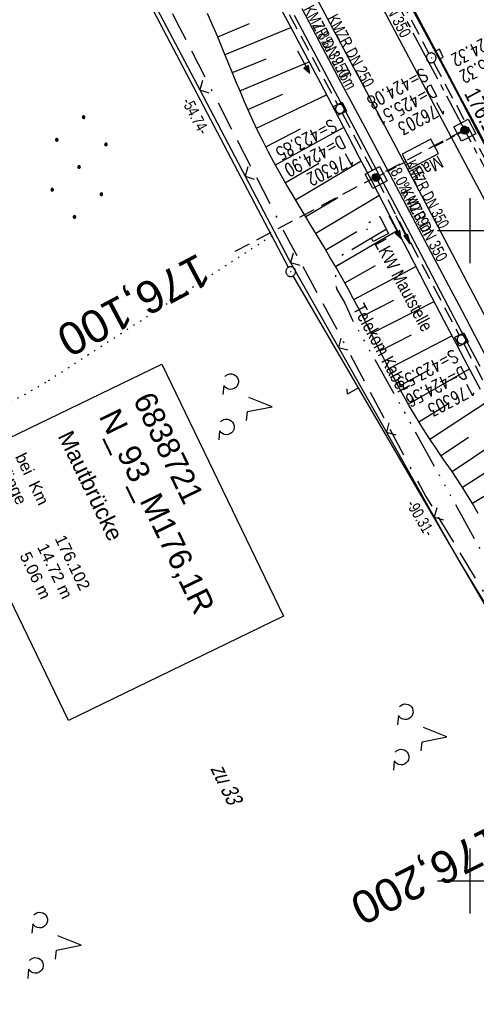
# Model space of a CAD drawing. Extents: x 508513 to 509174, y 450079 to 451036.
# Tile 18 of 51: x 508831 to 508901, y 450281 to 450432. Entities that reach past the tile are written whole.
import ezdxf
from ezdxf.enums import TextEntityAlignment as Align

# ---------------------------------------------------------------- set-up
doc = ezdxf.new("R2010")
doc.units = 0
doc.header["$LTSCALE"] = 10
doc.header["$MEASUREMENT"] = 0
for name, pattern in [('ACAD_ISO14W100', [25.5, 12, -3, 0.5, -3, 0.5, -3, 0.5, -3]), ('ACAD_ISO16W100', [73, 15, -6.5, 15, -6.5, 15, -7, 1, -7]), ('ACHSE', [5.5, 4, -0.5, 0.5, -0.5]), ('AUSGEZOGEN', [0]), ('LT00', [0]), ('LT12', [0.4, 0.3, -0.1]), ('LT17', [0.15, 0.1, -0.05]), ('PUNKTX2_STR', [0.6, 0.1, -0.5]), ('STRICHLINIE2', [0.375, 0.25, -0.125])]:
    doc.linetypes.add(name, pattern=pattern)
doc.layers.get('0').update_dxf_attribs({"linetype": 'LT00'})
for name, color, linetype in [('--EK_FBR', 250, 'LT00'), ('--EK_Halt-Pfeil', 4, 'LT00'), ('--EK_Haltung', 7, 'STRICHLINIE2'), ('--EK_Haltung-Text', 140, 'LT00'), ('--EK_Schacht-Text', 5, 'LT00'), ('--EK_ST-93-1', 30, 'LT17'), ('--EL_DFK_AB_L', 21, 'LT00'), ('--EL_DFK_AB_P', 7, 'LT00'), ('--EL_Halt-Pfeil', 4, 'LT00'), ('--EL_Haltung', 182, 'STRICHLINIE2'), ('--EL_Haltung-Text', 182, 'LT00'), ('-AX-093', 35, 'ACHSE'), ('-ST-93-1', 250, 'LT00'), ('ABSTAND', 8, 'LT00'), ('BAB-KABEL', 220, 'ACAD_ISO16W100'), ('BW_TEXT_A', 20, 'AUSGEZOGEN'), ('DFK_AB_L', 21, 'LT00'), ('DFK_AB_P', 7, 'LT00'), ('DFK_FLUR_NR', 250, 'LT00'), ('DFK_KATASTER', 250, 'LT00'), ('DFK_NUTZUNG', 250, 'LT00'), ('DFK_NUTZUNGSGRENZE', 70, 'PUNKTX2_STR'), ('PFEIL', 140, 'AUSGEZOGEN'), ('TELEKOM', 210, 'ACAD_ISO14W100'), ('TELEKOM_TEXT', 210, 'Continuous'), ('V122_AFBR_BAB', 250, 'LT00'), ('V122_BOESCH', 250, 'LT00'), ('V122_BOSCHUNG', 250, 'LT00'), ('V122_GRABEN', 250, 'LT00'), ('V122_H_BORD', 8, 'LT00'), ('V122_KA_MULD', 182, 'LT00'), ('V122_KA_PRUF', 182, 'LT00'), ('V122_LD_MARK', 250, 'LT00'), ('V122_RASTER', 250, 'LT00'), ('V122_SINKK', 182, 'LT00'), ('V122_ZAUN', 40, 'LT00'), ('VERKEHRSZEICH-BRÜ', 11, 'Continuous')]:
    doc.layers.add(name, color=color, linetype=linetype)
doc.styles.add('Beschrift', font='ARIAL.TTF')
doc.styles.add('Haltungsbeschriftung', font='ARIAL.TTF', dxfattribs={"width": 0.75})
doc.styles.add('schachtbeschriftung', font='romans.shx', dxfattribs={"width": 0.75, "height": 2})
doc.styles.get("Standard").update_dxf_attribs({"font": 'ARIAL.TTF'})
doc.styles.add('Versorgungsltg', font='ARIAL.TTF', dxfattribs={"width": 0.8, "height": 2})

# ---------------------------------------------------------------- blocks, each defined once
blk = doc.blocks.new('SYMB7052')
at = {"color": 0, "linetype": 'ByBlock'}
blk.add_lwpolyline([(0, 0), (0, 0.196), (0.076, 0.156)], dxfattribs=at)
blk = doc.blocks.new('Ackerland7')
at = {"layer": 'DFK_NUTZUNG', "color": 0, "linetype": 'ByBlock'}
for p, q in [((-4, 3.93), (-4, 3.67)), ((-3.95, 3.63), (-3.95, 3.97)), ((-3.9, 3.99), (-3.9, 3.61)), ((-3.85, 3.6), (-3.85, 4)), ((-3.8, 3.99), (-3.8, 3.61)), ((-3.75, 3.63), (-3.75, 3.97)), ((-3.7, 3.93), (-3.7, 3.67)), ((-3.65, 3.8), (-3.65, 3.8)), ((3.7, 3.93), (3.7, 3.67)), ((3.75, 3.63), (3.75, 3.97)), ((3.8, 3.99), (3.8, 3.61)), ((3.85, 3.6), (3.85, 4)), ((3.9, 3.99), (3.9, 3.61)), ((3.95, 3.63), (3.95, 3.97)), ((4, 3.93), (4, 3.67)), ((4.05, 3.8), (4.05, 3.8)), ((-7.85, 0.13), (-7.85, -0.13)), ((-7.8, -0.17), (-7.8, 0.17)), ((-7.75, 0.19), (-7.75, -0.19)), ((-7.7, -0.2), (-7.7, 0.2)), ((-7.65, 0.19), (-7.65, -0.19)), ((-7.6, -0.17), (-7.6, 0.17)), ((-7.55, 0.13), (-7.55, -0.13)), ((-7.5, 0), (-7.5, 0)), ((-0.15, 0.13), (-0.15, -0.13)), ((-0.1, -0.17), (-0.1, 0.17)), ((-0.05, 0.19), (-0.05, -0.19)), ((0, -0.2), (0, 0.2)), ((0.05, 0.19), (0.05, -0.19)), ((0.1, -0.17), (0.1, 0.17)), ((0.15, 0.13), (0.15, -0.13)), ((0.2, 0), (0.2, 0)), ((7.55, 0.13), (7.55, -0.13)), ((7.6, -0.17), (7.6, 0.17)), ((7.65, 0.19), (7.65, -0.19)), ((7.7, -0.2), (7.7, 0.2)), ((7.75, 0.19), (7.75, -0.19)), ((7.8, -0.17), (7.8, 0.17)), ((7.85, 0.13), (7.85, -0.13)), ((7.9, 0), (7.9, 0)), ((-4, -3.67), (-4, -3.93)), ((-3.95, -3.97), (-3.95, -3.63)), ((-3.9, -3.61), (-3.9, -3.99)), ((-3.85, -4), (-3.85, -3.6)), ((-3.8, -3.61), (-3.8, -3.99)), ((-3.75, -3.97), (-3.75, -3.63)), ((-3.7, -3.67), (-3.7, -3.93)), ((-3.65, -3.8), (-3.65, -3.8)), ((3.7, -3.67), (3.7, -3.93)), ((3.75, -3.97), (3.75, -3.63)), ((3.8, -3.61), (3.8, -3.99)), ((3.85, -4), (3.85, -3.6)), ((3.9, -3.61), (3.9, -3.99)), ((3.95, -3.97), (3.95, -3.63)), ((4, -3.67), (4, -3.93)), ((4.05, -3.8), (4.05, -3.8))]:
    blk.add_line(p, q, dxfattribs=at)
for points in [[(-3.65, 3.8), (-3.67, 3.89), (-3.73, 3.96), (-3.81, 3.99), (-3.89, 3.99), (-3.97, 3.96), (-4.03, 3.89), (-4.05, 3.8), (-4.03, 3.71), (-3.97, 3.64), (-3.89, 3.6), (-3.81, 3.6), (-3.73, 3.64), (-3.67, 3.71), (-3.65, 3.8)], [(4.05, 3.8), (4.03, 3.89), (3.97, 3.96), (3.89, 3.99), (3.81, 3.99), (3.73, 3.96), (3.67, 3.89), (3.65, 3.8), (3.67, 3.71), (3.73, 3.64), (3.81, 3.61), (3.89, 3.61), (3.97, 3.64), (4.03, 3.71), (4.05, 3.8)], [(-7.5, 0), (-7.52, 0.09), (-7.58, 0.16), (-7.66, 0.19), (-7.74, 0.19), (-7.82, 0.16), (-7.88, 0.09), (-7.9, 0)], [(0.2, 0), (0.18, 0.09), (0.12, 0.16), (0.04, 0.19), (-0.04, 0.19), (-0.12, 0.16), (-0.18, 0.09), (-0.2, 0)], [(-0.2, 0), (-0.18, -0.09), (-0.12, -0.16), (-0.04, -0.19), (0.04, -0.19), (0.12, -0.16), (0.18, -0.09), (0.2, 0)], [(7.9, 0), (7.88, 0.09), (7.82, 0.16), (7.74, 0.19), (7.66, 0.19), (7.58, 0.16), (7.52, 0.09), (7.5, 0)], [(7.5, 0), (7.52, -0.09), (7.58, -0.16), (7.66, -0.19), (7.74, -0.19), (7.82, -0.16), (7.88, -0.09), (7.9, 0)], [(-7.9, 0), (-7.88, -0.09), (-7.82, -0.16), (-7.74, -0.19), (-7.66, -0.19), (-7.58, -0.16), (-7.52, -0.09), (-7.5, 0)], [(-3.65, -3.8), (-3.67, -3.71), (-3.73, -3.64), (-3.81, -3.61), (-3.89, -3.61), (-3.97, -3.64), (-4.03, -3.71), (-4.05, -3.8), (-4.03, -3.89), (-3.97, -3.96), (-3.89, -3.99), (-3.81, -3.99), (-3.73, -3.96), (-3.67, -3.89), (-3.65, -3.8)], [(4.05, -3.8), (4.03, -3.71), (3.97, -3.64), (3.89, -3.61), (3.81, -3.61), (3.73, -3.64), (3.67, -3.71), (3.65, -3.8), (3.67, -3.89), (3.73, -3.96), (3.81, -3.99), (3.89, -3.99), (3.97, -3.96), (4.03, -3.89), (4.05, -3.8)]]:
    blk.add_lwpolyline(points, dxfattribs=at)
blk = doc.blocks.new('SYMB7201')
at = {"color": 0, "linetype": 'ByBlock'}
for p, q in [((0, 0.385), (-0.11, 0.015)), ((-0.255, -0.385), (-0.115, -0.385)), ((0.445, -0.385), (0.585, -0.385))]:
    blk.add_line(p, q, dxfattribs=at)
for points in [[(0.25, 0.015), (0.11, 0.015), (0, 0.385)], [(-0.393816, -0.383308), (-0.416239, -0.362945), (-0.432849, -0.337617), (-0.442589, -0.308936), (-0.444836, -0.27873), (-0.439449, -0.248923), (-0.426769, -0.221415), (-0.407606, -0.197958), (-0.38318, -0.180047), (-0.355047, -0.168823), (-0.325, -0.165), (-0.294953, -0.168823), (-0.26682, -0.180047), (-0.242394, -0.197959), (-0.223231, -0.221415), (-0.210551, -0.248923), (-0.205164, -0.27873), (-0.207411, -0.308936), (-0.21715, -0.337617), (-0.233761, -0.362945), (-0.256184, -0.383308)], [(0.306185, -0.383308), (0.283761, -0.362945), (0.267151, -0.337617), (0.257411, -0.308936), (0.255164, -0.27873), (0.260552, -0.248923), (0.273231, -0.221415), (0.292394, -0.197958), (0.31682, -0.180047), (0.344953, -0.168823), (0.375, -0.165), (0.405047, -0.168823), (0.43318, -0.180047), (0.457606, -0.197959), (0.476769, -0.221415), (0.489449, -0.248923), (0.494836, -0.27873), (0.492589, -0.308936), (0.48285, -0.337617), (0.466239, -0.362945), (0.443816, -0.383308)]]:
    blk.add_lwpolyline(points, dxfattribs=at)
blk = doc.blocks.new('SYMB0003')
at = {"color": 0, "linetype": 'ByBlock'}
for p, q in [((-0.015712, 0), (0.010166, 0.012015)), ((0, -0.021257), (-0.015712, 0)), ((0.010166, 0.012015), (0, -0.021257))]:
    blk.add_line(p, q, dxfattribs=at)
for points in [[(-0.031395, 0.499013), (-0.093691, 0.491144), (-0.154509, 0.475528), (-0.21289, 0.452414), (-0.267913, 0.422164), (-0.318712, 0.385257), (-0.364484, 0.342274), (-0.404509, 0.293893), (-0.438154, 0.240877), (-0.464888, 0.184062), (-0.484292, 0.124345), (-0.496058, 0.062667), (-0.5, 0)], [(-0.5, 0), (-0.496058, -0.062667), (-0.484292, -0.124345), (-0.464888, -0.184062), (-0.438154, -0.240877), (-0.404509, -0.293893), (-0.364485, -0.342274), (-0.318712, -0.385257), (-0.267914, -0.422164), (-0.21289, -0.452414), (-0.154509, -0.475529), (-0.093691, -0.491144), (-0.031395, -0.499014), (0.031395, -0.499014)], [(0.5, 0), (0.496057, 0.062667), (0.484292, 0.124345), (0.464888, 0.184062), (0.438153, 0.240877), (0.404509, 0.293893), (0.364484, 0.342274), (0.318712, 0.385257), (0.267913, 0.422164), (0.21289, 0.452414), (0.154509, 0.475528), (0.093691, 0.491144), (0.031395, 0.499013), (-0.031395, 0.499013)], [(0.031395, -0.499014), (0.093691, -0.491144), (0.154509, -0.475529), (0.21289, -0.452414), (0.267914, -0.422164), (0.318712, -0.385257), (0.364485, -0.342274), (0.404509, -0.293893), (0.438154, -0.240877), (0.464889, -0.184062), (0.484292, -0.124345), (0.496058, -0.062667), (0.5, 0)]]:
    blk.add_lwpolyline(points, dxfattribs=at)
blk = doc.blocks.new('SYMB2')
at = {"color": 0, "linetype": 'ByBlock', "flags": 128}
for points in [[(-0.031395, 0.499013), (-0.093691, 0.491144), (-0.154509, 0.475528), (-0.21289, 0.452414), (-0.267913, 0.422164), (-0.318712, 0.385257), (-0.364484, 0.342274), (-0.404509, 0.293893), (-0.438154, 0.240877), (-0.464888, 0.184062), (-0.484292, 0.124345), (-0.496058, 0.062667), (-0.5, 0)], [(-0.5, 0), (-0.496058, -0.062667), (-0.484292, -0.124345), (-0.464888, -0.184062), (-0.438154, -0.240877), (-0.404509, -0.293893), (-0.364485, -0.342274), (-0.318712, -0.385257), (-0.267914, -0.422164), (-0.21289, -0.452414), (-0.154509, -0.475529), (-0.093691, -0.491144), (-0.031395, -0.499014), (0.031395, -0.499014)], [(0.5, 0), (0.496057, 0.062667), (0.484292, 0.124345), (0.464888, 0.184062), (0.438153, 0.240877), (0.404509, 0.293893), (0.364484, 0.342274), (0.318712, 0.385257), (0.267913, 0.422164), (0.21289, 0.452414), (0.154509, 0.475528), (0.093691, 0.491144), (0.031395, 0.499013), (-0.031395, 0.499013)], [(0.031395, -0.499014), (0.093691, -0.491144), (0.154509, -0.475529), (0.21289, -0.452414), (0.267914, -0.422164), (0.318712, -0.385257), (0.364485, -0.342274), (0.404509, -0.293893), (0.438154, -0.240877), (0.464889, -0.184062), (0.484292, -0.124345), (0.496058, -0.062667), (0.5, 0)]]:
    blk.add_lwpolyline(points, dxfattribs=at)
blk = doc.blocks.new('SYMB0024')
at = {"color": 0, "linetype": 'ByBlock'}
for p, q in [((-0.5, 0.5), (0, 0)), ((0, 0), (0.5, 0.5))]:
    blk.add_line(p, q, dxfattribs=at)
blk = doc.blocks.new('SYMB1210')
at = {"color": 0, "linetype": 'ByBlock'}
blk.add_line((0.018815, -0.179014), (0.055623, -0.17119), dxfattribs=at)
for points in [[(-0.2, -0.2), (-0.2, 0.2), (0.2, 0.2), (0.2, -0.2), (-0.2, -0.2)], [(0.018815, 0.179014), (-0.018815, 0.179014), (-0.055623, 0.17119), (-0.09, 0.155885), (-0.120444, 0.133766), (-0.145623, 0.105801), (-0.164438, 0.073213), (-0.176067, 0.037424), (-0.18, 0)], [(-0.18, 0), (-0.176067, -0.037424), (-0.164438, -0.073213), (-0.145623, -0.105801), (-0.120444, -0.133766), (-0.09, -0.155885), (-0.055623, -0.17119), (-0.018815, -0.179014), (0.018815, -0.179014)], [(0.18, 0), (0.176067, 0.037424), (0.164438, 0.073213), (0.145623, 0.105801), (0.120444, 0.133766), (0.09, 0.155885), (0.055623, 0.17119), (0.018815, 0.179014)], [(0.055623, -0.17119), (0.09, -0.155885), (0.120444, -0.133766), (0.145623, -0.105801), (0.164438, -0.073213), (0.176067, -0.037424), (0.18, 0)]]:
    blk.add_lwpolyline(points, dxfattribs=at)
blk = doc.blocks.new('SYMB0652')
at = {"color": 0, "linetype": 'ByBlock'}
blk.add_lwpolyline([(-0.15, -0.075), (0.15, -0.075), (0.15, 0.075), (-0.15, 0.075), (-0.15, -0.075)], dxfattribs=at)
blk = doc.blocks.new('Pfreil3')
at = {"layer": 'PFEIL'}
blk.add_hatch(color=256, dxfattribs=at).paths.add_polyline_path([(-1.55, 0.27), (-1.55, -0.27), (0, 0)])
for p, q in [((-1.55, 0), (-4.83, 0)), ((-1.55, -0.27), (-1.55, 0.27)), ((-1.55, 0.27), (0, 0)), ((0, 0), (-1.55, -0.27))]:
    blk.add_line(p, q, dxfattribs=at)
blk = doc.blocks.new('SYMB0070')
at = {"color": 0, "linetype": 'ByBlock'}
for p, q in [((-0.5, 0), (0.2, 0)), ((0.5, 0), (0.2, 0.1)), ((0.2, 0.1), (0.2, 0)), ((0.468, 0), (0.21, 0.086)), ((0.21, 0.086), (0.21, -0.086)), ((0.21, -0.086), (0.468, 0)), ((0.22, -0.072), (0.437, 0)), ((0.23, -0.058), (0.405, 0)), ((0.24, -0.045), (0.374, 0)), ((0.342, 0), (0.25, 0.031)), ((0.25, 0.031), (0.25, -0.031)), ((0.25, -0.031), (0.342, 0)), ((0.26, -0.017), (0.31, 0)), ((0.27, -0.003), (0.279, 0))]:
    blk.add_line(p, q, dxfattribs=at)
for points in [[(0.2, 0), (0.2, -0.1), (0.5, 0)], [(0.437, 0), (0.22, 0.072), (0.22, -0.072)], [(0.405, 0), (0.23, 0.058), (0.23, -0.058)], [(0.374, 0), (0.24, 0.045), (0.24, -0.045)], [(0.31, 0), (0.26, 0.017), (0.26, -0.017)], [(0.279, 0), (0.27, 0.003), (0.27, -0.003)]]:
    blk.add_lwpolyline(points, dxfattribs=at)

msp = doc.modelspace()

# ---------------------------------------------------------------- hatches: boundary and pattern name
at = {"layer": 'VERKEHRSZEICH-BRÜ'}
for points in [[(508898.58, 450415.44, 1), (508899.78, 450415.44, 1)], [(508886.12, 450408.19, 1), (508884.92, 450408.19, 1)]]:
    msp.add_hatch(color=256, dxfattribs=at).paths.add_polyline_path(points)

# ---------------------------------------------------------------- linework, layer by layer
at = {"layer": '--EK_FBR', "color": 2}
for points in [[(508880.78, 450445.16), (508887.43, 450432.53), (508894.47, 450419.33), (508906.61, 450396.45), (508918.87, 450373.08), (508930.13, 450351.23), (508941.86, 450328.05), (508953.36, 450304.88), (508963.9, 450283.05), (508974.51, 450260.78), (508984.69, 450238.77), (508995.08, 450215.47), (509005.02, 450192.35), (509014.64, 450169.34), (509023.84, 450146.18), (509028.67, 450133.38)], [(508902.15, 450413.7), (508900.35, 450417.1), (508898.54, 450420.51), (508896.74, 450423.91), (508894.93, 450427.31), (508892.82, 450431.26), (508890.71, 450435.2)]]:
    msp.add_lwpolyline(points, dxfattribs=at)
at = {"layer": '--EK_FBR'}
msp.add_lwpolyline([(508874.07, 450434.16), (508875.68, 450431.14), (508877.29, 450428.11), (508880.53, 450422.02), (508883.77, 450415.94), (508887, 450409.84), (508890.22, 450403.75), (508893.44, 450397.65), (508896.67, 450391.56), (508898.7, 450387.71), (508900.73, 450383.86), (508902.76, 450380.01)], dxfattribs=at)
at = {"layer": '--EK_Haltung'}
for p, q in [((508861.5, 450453.09), (508879.61, 450419.39)), ((508883.9, 450445.67), (508893.66, 450427.25)), ((508894.36, 450425.92), (508912.73, 450391.35)), ((508880.31, 450418.06), (508898.33, 450383.93)), ((508899.03, 450382.6), (508916.88, 450348.32))]:
    msp.add_line(p, q, dxfattribs=at)
at = {"layer": '--EK_ST-93-1', "ltscale": 2.5}
msp.add_line((508899.13, 450415.53), (508863.8, 450396.78), dxfattribs=at)
at = {"layer": '--EL_DFK_AB_L'}
for p, q in [((508872.03, 450394.36), (508848.46, 450439.18)), ((508917.52, 450316.35), (508872.76, 450393.05))]:
    msp.add_line(p, q, dxfattribs=at)
at = {"layer": '--EL_Haltung'}
for p, q in [((508861.5, 450453.09), (508879.61, 450419.39)), ((508883.9, 450445.67), (508893.66, 450427.25)), ((508894.36, 450425.92), (508912.73, 450391.35)), ((508880.31, 450418.06), (508898.33, 450383.93)), ((508899.03, 450382.6), (508916.88, 450348.32))]:
    msp.add_line(p, q, dxfattribs=at)
at = {"layer": '-AX-093', "ltscale": 0.2}
msp.add_lwpolyline([(508886.04, 450440.1), (508891.2, 450430.43), (508896.36, 450420.76), (508901.49, 450411.08), (508906.61, 450401.39), (508911.71, 450391.69), (508916.79, 450381.98), (508921.84, 450372.26), (508926.87, 450362.52), (508931.87, 450352.77), (508936.84, 450343.01), (508941.78, 450333.22), (508946.68, 450323.43), (508951.56, 450313.61), (508956.39, 450303.78), (508961.19, 450293.92), (508965.94, 450284.05), (508970.65, 450274.16)], dxfattribs=at)
at = {"layer": 'BAB-KABEL', "ltscale": 0.03, "flags": 128}
msp.add_lwpolyline([(508612.71, 450959.7), (508614.65, 450954.69), (508622.36, 450920.86), (508627.49, 450900.73), (508646.33, 450865.65), (508650.82, 450856.03), (508655.09, 450845.99), (508665.58, 450821.15), (508674.15, 450797.79), (508681.01, 450776.17), (508688.06, 450755.24), (508698.12, 450718.22), (508716.31, 450688.67), (508734.27, 450678.41), (508740.7, 450663.21), (508731.5, 450645.69), (508737.09, 450632.51), (508755.8, 450615.5), (508783.31, 450588.25), (508796.06, 450566.7), (508804.42, 450547.88), (508805.85, 450544.01), (508814.36, 450522.45), (508823.98, 450499.02), (508835.94, 450468.9), (508838.08, 450464.72), (508846.41, 450448.26), (508854.77, 450432.23), (508871.49, 450399.58), (508880.53, 450382.87), (508893.18, 450359.11), (508905.48, 450338.79), (508916.76, 450320.16), (508928.2, 450300.35), (508931.61, 450292.51), (508935.88, 450281.54), (508942.55, 450253.02), (508950.58, 450230.48), (508952.11, 450227.24), (508962.53, 450209.48), (508960.48, 450205.73), (508963.39, 450199.37), (508968.17, 450193.06), (508993.1, 450156.36), (508997.12, 450135.56), (509000.61, 450119.8)], dxfattribs=at)
at = {"layer": 'BW_TEXT_A'}
msp.add_lwpolyline([(508852.52, 450379.47), (508871.28, 450340.71), (508838.18, 450324.69), (508819.42, 450363.46)], close=True, dxfattribs=at)
at = {"layer": 'DFK_AB_L'}
for p, q in [((508872.03, 450394.36), (508848.46, 450439.18)), ((508917.52, 450316.35), (508872.76, 450393.05))]:
    msp.add_line(p, q, dxfattribs=at)
at = {"layer": 'DFK_NUTZUNGSGRENZE', "ltscale": 0.2}
for p, q in [((508869.48, 450399.21), (508834.67, 450376.65)), ((508834.67, 450376.65), (508784.98, 450348.58))]:
    msp.add_line(p, q, dxfattribs=at)
at = {"layer": 'TELEKOM', "ltscale": 0.05, "flags": 128}
msp.add_lwpolyline([(508886.1, 450402.16), (508887.44, 450399.57), (508885.08, 450398.35), (508883.74, 450400.93)], close=True, dxfattribs=at)
msp.add_lwpolyline([(508886.96, 450400.12), (508880.08, 450396.08), (508879.27, 450393.25), (508879.43, 450391.08), (508880.73, 450388.86), (508881.89, 450386.26), (508889.31, 450373.11), (508902.77, 450348.79), (508908.36, 450339.46), (508919.99, 450320.91), (508927.5, 450309.29), (508933.36, 450298.71), (508935.55, 450293.48), (508937.56, 450286.74), (508939.22, 450274.15), (508940.18, 450266.64), (508940.79, 450256.58), (508941.49, 450249.4), (508943.24, 450247.74), (508944.98, 450245.74), (508947.08, 450242.07), (508950.58, 450235.23), (508952.94, 450231.13), (508964.38, 450210.58), (508969.27, 450202.91), (508974.43, 450194.15), (508983.61, 450179.81), (508989.13, 450171.41), (508992.8, 450166.09), (508998.92, 450145.64), (509003.03, 450130.32), (509005.19, 450122.01)], dxfattribs=at)
at = {"layer": 'V122_AFBR_BAB', "color": 0}
for points in [[(508880.78, 450445.16), (508887.43, 450432.53), (508894.47, 450419.33), (508906.61, 450396.45), (508918.87, 450373.08), (508930.13, 450351.23), (508941.86, 450328.05), (508953.36, 450304.88), (508963.9, 450283.05), (508974.51, 450260.78), (508984.69, 450238.77), (508995.08, 450215.47), (509005.02, 450192.35), (509014.64, 450169.34), (509023.84, 450146.18), (509028.67, 450133.38)], [(508902.15, 450413.7), (508900.35, 450417.1), (508898.54, 450420.51), (508896.74, 450423.91), (508894.93, 450427.31), (508892.82, 450431.26), (508890.71, 450435.2)]]:
    msp.add_lwpolyline(points, dxfattribs=at)
at = {"layer": 'V122_AFBR_BAB'}
msp.add_lwpolyline([(508874.07, 450434.16), (508875.68, 450431.14), (508877.29, 450428.11), (508880.53, 450422.02), (508883.77, 450415.94), (508887, 450409.84), (508890.22, 450403.75), (508893.44, 450397.65), (508896.67, 450391.56), (508898.7, 450387.71), (508900.73, 450383.86), (508902.76, 450380.01)], dxfattribs=at)
at = {"layer": 'V122_BOESCH'}
msp.add_lwpolyline([(508901.26, 450356.53), (508900.37, 450358.05), (508899.46, 450359.55), (508898.69, 450360.74), (508897.91, 450361.93), (508897.11, 450363.1), (508896.31, 450364.27), (508895.5, 450365.44), (508894.7, 450366.62), (508893.9, 450367.79), (508893.12, 450368.98), (508892.35, 450370.17), (508891.47, 450371.61), (508890.61, 450373.07), (508889.78, 450374.54), (508888.97, 450376.02), (508888.18, 450377.51), (508887.4, 450379.02), (508886.63, 450380.53), (508885.86, 450382.04), (508885.1, 450383.55), (508884.34, 450385.07), (508883.57, 450386.58), (508882.8, 450388.09), (508882.01, 450389.59), (508881.21, 450391.08), (508880.3, 450392.72), (508879.37, 450394.34), (508878.43, 450395.95), (508877.47, 450397.56), (508876.5, 450399.17), (508875.54, 450400.77), (508874.57, 450402.37), (508873.6, 450403.97), (508872.65, 450405.57), (508871.7, 450407.18), (508870.77, 450408.8), (508869.86, 450410.43), (508868.97, 450412.07), (508868.12, 450413.72), (508867.29, 450415.39), (508866.59, 450416.86), (508865.92, 450418.35), (508865.27, 450419.84), (508864.63, 450421.34), (508864.01, 450422.85), (508863.39, 450424.36), (508862.77, 450425.87), (508862.16, 450427.38), (508861.54, 450428.89), (508860.91, 450430.39), (508860.26, 450431.89), (508859.6, 450433.38)], dxfattribs=at)
at = {"layer": 'V122_BOSCHUNG'}
for p, q in [((508861.15, 450429.82), (508866.05, 450431.88)), ((508862.27, 450427.09), (508872.4, 450431.24)), ((508863.41, 450424.32), (508868.61, 450426.45)), ((508864.57, 450421.5), (508875.21, 450425.97)), ((508865.8, 450418.63), (508871.18, 450421.02)), ((508867.12, 450415.75), (508877.9, 450420.9)), ((508868.53, 450412.91), (508873.87, 450415.65)), ((508870.03, 450410.13), (508880.53, 450415.88)), ((508871.56, 450407.42), (508876.72, 450410.37)), ((508873.12, 450404.77), (508883.22, 450410.73)), ((508874.69, 450402.16), (508879.64, 450405.13)), ((508876.24, 450399.6), (508885.97, 450405.43)), ((508877.78, 450397.05), (508882.57, 450399.89)), ((508879.27, 450394.52), (508888.78, 450400.02)), ((508880.71, 450391.99), (508885.46, 450394.63)), ((508882.09, 450389.44), (508891.63, 450394.52)), ((508883.44, 450386.85), (508888.24, 450389.32)), ((508884.78, 450384.2), (508894.45, 450389.09)), ((508886.13, 450381.51), (508890.98, 450383.98)), ((508887.51, 450378.79), (508897.2, 450383.83)), ((508888.96, 450376.05), (508893.75, 450378.66)), ((508890.48, 450373.3), (508899.88, 450378.74)), ((508892.1, 450370.58), (508896.65, 450373.41)), ((508893.8, 450367.95), (508902.55, 450373.69)), ((508895.52, 450365.42), (508899.73, 450368.25)), ((508897.21, 450362.96), (508905.35, 450368.41)), ((508898.82, 450360.54), (508902.82, 450363.1)), ((508900.34, 450358.1), (508908.28, 450362.89))]:
    msp.add_line(p, q, dxfattribs=at)
at = {"layer": 'V122_GRABEN'}
for points in [[(508869.89, 450435.95), (508872.23, 450431.56), (508874.57, 450427.18), (508876.9, 450422.79), (508879.21, 450418.39), (508881.08, 450414.83), (508882.94, 450411.27), (508884.8, 450407.7), (508886.65, 450404.13), (508888.5, 450400.56), (508890.35, 450396.99), (508892.2, 450393.42), (508894.06, 450389.85), (508895.92, 450386.28), (508897.78, 450382.72), (508899.65, 450379.16), (508901.53, 450375.61)], [(508901.52, 450379.09), (508899.18, 450383.54), (508896.07, 450389.46), (508892.96, 450395.38), (508889.85, 450401.3), (508886.73, 450407.21), (508883.6, 450413.13), (508880.47, 450419.04), (508876.73, 450426.08), (508872.98, 450433.11)]]:
    msp.add_lwpolyline(points, dxfattribs=at)
at = {"layer": 'V122_H_BORD'}
msp.add_lwpolyline([(508970.24, 450279.13), (508957.06, 450306.44), (508953.92, 450312.68), (508950.77, 450318.92), (508947.62, 450325.16), (508944.46, 450331.4), (508941.31, 450337.64), (508938.14, 450343.87), (508934.98, 450350.1), (508931.8, 450356.33), (508928.34, 450363.09), (508924.88, 450369.84), (508921.4, 450376.59), (508917.91, 450383.33), (508914.41, 450390.07), (508910.9, 450396.8), (508907.37, 450403.52), (508903.83, 450410.23), (508901.05, 450415.48), (508898.27, 450420.73), (508895.47, 450425.97), (508892.67, 450431.21), (508889.87, 450436.44)], dxfattribs=at)
at = {"layer": 'V122_LD_MARK'}
msp.add_lwpolyline([(508956.2, 450280.02), (508952.57, 450287.54), (508948.92, 450295.05), (508945.24, 450302.55), (508941.55, 450310.03), (508937.83, 450317.51), (508934.09, 450324.97), (508930.34, 450332.43), (508926.56, 450339.87), (508922.77, 450347.31), (508918.97, 450354.74), (508915.14, 450362.16), (508911.31, 450369.58), (508907.4, 450377.09), (508903.47, 450384.6), (508899.54, 450392.11), (508895.59, 450399.6), (508891.64, 450407.1), (508887.67, 450414.58), (508883.69, 450422.06), (508879.71, 450429.54), (508875.57, 450437.29)], dxfattribs=at)
at = {"layer": 'V122_RASTER'}
for p, q in [((508900, 450395), (508900, 450405)), ((508905, 450400), (508895, 450400)), ((508900, 450295), (508900, 450305)), ((508895, 450300), (508905, 450300))]:
    msp.add_line(p, q, dxfattribs=at)
at = {"layer": 'V122_ZAUN'}
for p, q in [((508851.39, 450434.95), (508858.37, 450421.67)), ((508858.37, 450421.67), (508865.35, 450408.39)), ((508872.34, 450395.12), (508879.72, 450382.06)), ((508879.72, 450382.06), (508887.11, 450369.01)), ((508887.11, 450369.01), (508894.49, 450355.95))]:
    msp.add_line(p, q, dxfattribs=at)
for points in [[(508865.35, 450408.39), (508872.09, 450395.56), (508872.34, 450395.12)], [(508894.49, 450355.95), (508898.53, 450348.81), (508902.06, 450343)]]:
    msp.add_lwpolyline(points, dxfattribs=at)
at = {"layer": 'VERKEHRSZEICH-BRÜ', "linetype": 'LT12', "ltscale": 0.5}
for p, q in [((508894.56, 450412.99), (508899.18, 450415.44)), ((508885.52, 450408.19), (508890.14, 450410.65))]:
    msp.add_line(p, q, dxfattribs=at)
at = {"layer": 'VERKEHRSZEICH-BRÜ', "flags": 128}
for points in [[(508898.66, 450413.75), (508897.49, 450415.96), (508899.7, 450417.13), (508900.87, 450414.92)], [(508893.97, 450414.09), (508889.56, 450411.75), (508890.73, 450409.54), (508895.14, 450411.89)], [(508885, 450406.5), (508883.83, 450408.71), (508886.04, 450409.88), (508887.21, 450407.68)]]:
    msp.add_lwpolyline(points, close=True, dxfattribs=at)
at = {"layer": 'VERKEHRSZEICH-BRÜ'}
for centre in [(508899.18, 450415.44), (508885.52, 450408.19)]:
    msp.add_circle(centre, 0.6, dxfattribs=at)

# ---------------------------------------------------------------- block references
at = {"layer": '--EK_Halt-Pfeil', "yscale": 4, "zscale": 4}
for p, xscale, rotation in [((508874.38, 450425.92), 4.000000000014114, 298.2415500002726), ((508888.44, 450400.53), 3.999999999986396, 297.8322399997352)]:
    msp.add_blockref('SYMB0070', p, dxfattribs=dict(at, xscale=xscale, rotation=rotation))
at = {"layer": '--EL_DFK_AB_P', "xscale": 1.500000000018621, "yscale": 1.5, "zscale": 1.5, "rotation": 264.7377099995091}
msp.add_blockref('SYMB0003', (508872.38, 450393.7), dxfattribs=at)
at = {"layer": '--EL_Halt-Pfeil', "yscale": 4, "zscale": 4}
for p, xscale, rotation in [((508874.38, 450425.92), 4.000000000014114, 298.2415500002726), ((508888.44, 450400.53), 3.999999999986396, 297.8322399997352)]:
    msp.add_blockref('SYMB0070', p, dxfattribs=dict(at, xscale=xscale, rotation=rotation))
at = {"layer": '-ST-93-1', "rotation": 274.1956499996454}
msp.add_blockref('SYMB2', (508899.13, 450415.53), dxfattribs=at)
at = {"layer": 'DFK_AB_P', "xscale": 1.500000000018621, "yscale": 1.5, "zscale": 1.5, "rotation": 264.7377099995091}
msp.add_blockref('SYMB0003', (508872.38, 450393.7), dxfattribs=at)
at = {"layer": 'DFK_KATASTER', "xscale": 10, "yscale": 10, "zscale": 10, "rotation": 120.2660400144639}
msp.add_blockref('SYMB7052', (508882.81, 450375.83), dxfattribs=at)
at = {"layer": 'DFK_NUTZUNG', "rotation": 264.7376999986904}
msp.add_blockref('Ackerland7', (508839.81, 450409.79), dxfattribs=at)
at = {"layer": 'DFK_NUTZUNG', "xscale": 10.00000000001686, "yscale": 10, "zscale": 10, "rotation": 264.7377100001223}
for p in [(508865.68, 450373.29), (508892.56, 450322.52), (508836.28, 450290.48)]:
    msp.add_blockref('SYMB7201', p, dxfattribs=at)
at = {"layer": 'PFEIL', "rotation": 297.6679890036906}
msp.add_blockref('Pfreil3', (508890.79, 450398), dxfattribs=at)
at = {"layer": 'V122_KA_MULD', "xscale": 3.8, "yscale": 3.8, "zscale": 3.8, "rotation": 295.821}
for p in [(508879.96, 450418.73), (508898.68, 450383.27)]:
    msp.add_blockref('SYMB1210', p, dxfattribs=at)
at = {"layer": 'V122_KA_PRUF', "xscale": 1.5, "yscale": 1.5, "zscale": 1.5, "rotation": 295.821}
msp.add_blockref('SYMB0003', (508894.01, 450426.59), dxfattribs=at)
at = {"layer": 'V122_SINKK', "xscale": 4.5, "yscale": 4.5, "zscale": 4.5, "rotation": 295.821}
msp.add_blockref('SYMB0652', (508895.27, 450427.17), dxfattribs=at)
at = {"layer": 'V122_ZAUN', "xscale": 2.1, "yscale": 2.1, "zscale": 2.1}
for p, rotation in [((508858.37, 450421.67), 297.72724), ((508865.35, 450408.39), 297.72724), ((508872.34, 450395.12), 299.48481), ((508879.72, 450382.06), 299.48481), ((508887.11, 450369.01), 299.48481), ((508894.49, 450355.95), 299.48481)]:
    msp.add_blockref('SYMB0024', p, dxfattribs=dict(at, rotation=rotation))

# ---------------------------------------------------------------- texts
at = {"layer": '--EK_Haltung-Text', "style": 'Haltungsbeschriftung'}
for s, rotation, width, p in [('KMZR DN 250', -61.7584, 0.75, (508877.95, 450432.68)), ('7.8‰ 39.76m', -61.7584, 0.75, (508875.69, 450431.47)), ('KMZR DN 350', -62.1678, 0.7, (508889.94, 450410.27)), ('8.0‰ 40.09m', -62.1678, 0.75, (508887.67, 450409.08))]:
    msp.add_text(s, height=1.8, rotation=rotation, dxfattribs=dict(at, width=width)).set_placement(p)
at = {"layer": '--EK_Schacht-Text', "style": 'schachtbeschriftung', "width": 0.75}
for s, rotation, p in [('S=424.32', -152.1173, (508905.71, 450431.6)), ('D=425.32', -152.1173, (508907.06, 450429.06)), ('S=424.08', -152.0213, (508892.81, 450425.1)), ('D=425.51', -152.0213, (508894.17, 450422.56)), ('176203', -152.0213, (508895.52, 450420.02)), ('S=423.85', -152.1678, (508878.77, 450417.25)), ('D=424.90', -152.1678, (508880.11, 450414.7)), ('176302', -152.1678, (508881.46, 450412.15)), ('S=423.53', -152.5014, (508897.48, 450381.8)), ('D=424.56', -152.5014, (508898.81, 450379.24)), ('176303', -152.5014, (508900.14, 450376.69))]:
    msp.add_text(s, height=2, rotation=rotation, dxfattribs=at).set_placement(p)
at = {"layer": '--EK_ST-93-1', "style": 'Beschrift'}
for s, rotation, p in [('176,100', -152.0495, (508859.38, 450394.44)), ('176,200', -153.4319, (508904.81, 450306.55))]:
    msp.add_text(s, height=5, rotation=rotation, dxfattribs=at).set_placement(p, align=Align.MIDDLE_LEFT)
at = {"layer": '--EL_Haltung-Text', "style": 'Haltungsbeschriftung', "width": 0.75}
for s, rotation, p in [('KMZR DN 350', -62.1018, (508883.68, 450440.35)), ('KMZR DN 250', -61.7584, (508874.3, 450434.08)), ('KMZR DN 350', -62.1678, (508889.31, 450405.91))]:
    msp.add_text(s, height=1.8, rotation=rotation, dxfattribs=at).set_placement(p)
at = {"layer": '-ST-93-1', "style": 'Beschrift', "width": 0.8}
msp.add_text('  176.1', height=2.5, rotation=-62.0476, dxfattribs=at).set_placement((508898.29, 450422.47))
at = {"layer": 'ABSTAND', "width": 0.75}
for s, rotation, p in [('-54.74-', -62.259, (508855.56, 450419.88)), ('-90.31-', -59.734, (508890.11, 450357.96))]:
    msp.add_text(s, height=1.8, rotation=rotation, dxfattribs=at).set_placement(p)
at = {"layer": 'BW_TEXT_A', "insert": (508851.2, 450375.56), "char_height": 2, "width": 34.9934, "attachment_point": 1, "rotation": 295.821, "style": 'Beschrift'}
msp.add_mtext('\\pt10,14;{\\Funir_o|c0;\\H1.75x;6838721}\\P\\ptz;{\\H1.75x;N_93_M176,1R\\W0.8;\\P\\H0.3714x;\\W1;\\P\\H1.924x;Mautbrücke\\P\\H0.1999x;\\P\\H3.602x;\\P\\pt14;bei  Km^I176.102\\PLänge^I14.72 m\\PHöhe^I5.06 m}', dxfattribs=at)
at = {"layer": 'DFK_FLUR_NR', "oblique": 13.754, "width": 0.75}
msp.add_text('zu 33', height=2.5, rotation=295.821, dxfattribs=at).set_placement((508859.97, 450317.29))
at = {"layer": 'TELEKOM_TEXT', "style": 'Versorgungsltg', "width": 0.8}
for s, p in [('LKW Mautstelle', (508888.92, 450391.16)), ('Telekom Kabel', (508885.43, 450381.53))]:
    msp.add_text(s, height=2, rotation=298.368, dxfattribs=at).set_placement(p, align=Align.CENTER)
at = {"layer": 'VERKEHRSZEICH-BRÜ', "insert": (508895.14, 450411.67), "char_height": 2, "attachment_point": 7, "rotation": 208.3533, "line_spacing_factor": 0.8, "style": 'Versorgungsltg'}
msp.add_mtext('Maut', dxfattribs=at)

doc.saveas('drawing.dxf')
